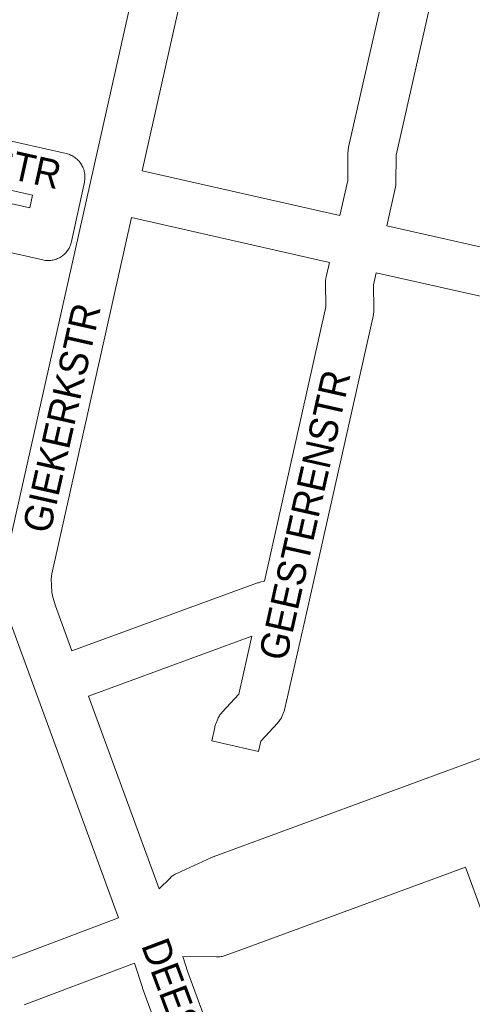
# Paper-space layout 'Layout1' of a CAD drawing. Header units: metres. Extents: x 123097 to 144122, y 392739 to 407589.
# Tile 65 of 256: x 128654 to 128777, y 398856 to 399122. Entities that reach past the tile are written whole.
import ezdxf
from ezdxf.enums import TextEntityAlignment as Align

# ---------------------------------------------------------------- set-up
doc = ezdxf.new("R2010")
doc.units = ezdxf.units.M
doc.header["$MEASUREMENT"] = 0
doc.layers.add('gs-anno-wegen algemeen tekst', color=7, linetype='Continuous', lineweight=0)
doc.layers.add('gs-knt-wegen algemeen', color=7, linetype='Continuous', lineweight=0)
doc.styles.add('Style-Arial', font='arial.ttf')

psp = doc.layouts.get("Layout1")

# ---------------------------------------------------------------- linework, layer by layer
at = {"layer": 'gs-knt-wegen algemeen', "color": 7, "linetype": 'Continuous', "flags": 128}
for points in [[(128680.926, 398879.283), (128658.299, 398940.94), (128651.517, 398959.444), (128651.451, 398959.633), (128651.391, 398959.823), (128650.532, 398962.701), (128650.471, 398962.921), (128650.417, 398963.144), (128650.371, 398963.369), (128649.965, 398965.549), (128649.918, 398965.84), (128649.884, 398966.132), (128649.863, 398966.425), (128649.648, 398970.852), (128649.64, 398971.145), (128649.646, 398971.439), (128649.664, 398971.731), (128649.856, 398973.942), (128649.888, 398974.231), (128649.933, 398974.519), (128649.99, 398974.805), (128673.185, 399078.051), (128696.376, 399181.195)], [(128709.139, 399178.611), (128709.12, 399178.522), (128687.315, 399081.542)], [(128740.921, 399069.446), (128743.048, 399078.904), (128743.089, 399086.53), (128743.097, 399086.813), (128743.117, 399087.096), (128743.149, 399087.378), (128743.194, 399087.657), (128743.25, 399087.935), (128761.164, 399166.905)], [(128773.866, 399164.047), (128756.105, 399085.749), (128756.064, 399078.129), (128756.056, 399077.848), (128756.037, 399077.568), (128756.005, 399077.289), (128755.961, 399077.011), (128755.905, 399076.736), (128753.623, 399066.586)], [(128608.932, 399099.233), (128666.722, 399086.188), (128667.03, 399086.111), (128667.334, 399086.018), (128667.633, 399085.911), (128667.926, 399085.789), (128668.213, 399085.654), (128668.494, 399085.504), (128668.766, 399085.341), (128669.031, 399085.165), (128669.286, 399084.976), (128669.532, 399084.775), (128669.768, 399084.562), (128669.993, 399084.337), (128670.207, 399084.102), (128670.409, 399083.857), (128670.599, 399083.603), (128670.776, 399083.339), (128670.941, 399083.067), (128671.092, 399082.788), (128671.229, 399082.501), (128671.351, 399082.208), (128671.46, 399081.909), (128671.553, 399081.606), (128671.632, 399081.298), (128671.696, 399080.987), (128671.744, 399080.673), (128671.777, 399080.356), (128671.795, 399080.039), (128671.797, 399079.722), (128671.784, 399079.404), (128671.755, 399079.088), (128671.71, 399078.773), (128671.651, 399078.461), (128668.166, 399062.357), (128668.093, 399062.054), (128668.005, 399061.755), (128667.903, 399061.461), (128667.787, 399061.171), (128667.658, 399060.888), (128667.515, 399060.611), (128667.359, 399060.341), (128667.19, 399060.079), (128667.009, 399059.826), (128666.816, 399059.581), (128666.612, 399059.346), (128666.396, 399059.121), (128666.17, 399058.906), (128665.934, 399058.703), (128665.689, 399058.511), (128665.434, 399058.331), (128665.172, 399058.163), (128664.901, 399058.009), (128664.624, 399057.867), (128664.34, 399057.739), (128664.05, 399057.624), (128663.755, 399057.524), (128663.456, 399057.437), (128663.153, 399057.365), (128662.846, 399057.308), (128662.538, 399057.266), (128662.227, 399057.238), (128661.916, 399057.225), (128661.604, 399057.227), (128661.293, 399057.244), (128660.983, 399057.276), (128660.675, 399057.322), (128660.37, 399057.384), (128602.451, 399070.457)], [(128612.419, 399085.099), (128611.661, 399081.725), (128656.829, 399071.53), (128657.561, 399074.909), (128612.419, 399085.099)], [(128687.315, 399081.542), (128740.921, 399069.446)], [(128684.46, 399068.838), (128662.79, 398972.378), (128662.674, 398971.044), (128662.846, 398967.498), (128663.108, 398966.091), (128663.81, 398963.736), (128668.283, 398951.534)], [(128738.064, 399056.743), (128684.46, 399068.838)], [(128753.623, 399066.586), (128792.949, 399057.751), (128792.954, 399057.751), (128792.956, 399057.75)], [(128668.283, 398951.534), (128718.576, 398969.948), (128718.807, 398970.028), (128719.04, 398970.099), (128719.277, 398970.161), (128719.515, 398970.214), (128720.286, 398970.371), (128720.424, 398970.396), (128737.103, 399044.669), (128737.019, 399051.285), (128737.022, 399051.59), (128737.039, 399051.894), (128737.071, 399052.197), (128737.117, 399052.498), (128737.177, 399052.796), (128738.064, 399056.743)], [(128750.766, 399053.884), (128750.047, 399050.686), (128750.131, 399044.071), (128750.128, 399043.767), (128750.111, 399043.463), (128750.079, 399043.161), (128750.034, 399042.86), (128749.974, 399042.562), (128731.831, 398961.768)], [(128812.328, 399046.07), (128804.751, 399047.715), (128804.351, 399047.62), (128798.168, 399045.396), (128797.934, 399045.317), (128797.698, 399045.247), (128797.458, 399045.186), (128795.909, 399044.821), (128795.609, 399044.757), (128795.306, 399044.708), (128795.001, 399044.673), (128794.695, 399044.653), (128794.388, 399044.647), (128794.082, 399044.656), (128791.73, 399044.777), (128791.455, 399044.797), (128791.181, 399044.828), (128790.909, 399044.872), (128790.638, 399044.926), (128750.766, 399053.884)], [(128672.766, 398939.31), (128691.903, 398887.163)], [(128691.903, 398887.163), (128694.872, 398890.07), (128695.078, 398890.263), (128695.292, 398890.447), (128695.514, 398890.622), (128695.744, 398890.787), (128695.98, 398890.941), (128696.223, 398891.086), (128696.471, 398891.219), (128696.726, 398891.342), (128706.093, 398895.614), (128706.101, 398895.618), (128706.252, 398895.684), (128706.386, 398895.739), (128706.395, 398895.743), (128706.549, 398895.802), (128792.999, 398927.561)], [(128774.927, 398893.034), (128715.291, 398871.104), (128709.828, 398869.096), (128709.546, 398868.999), (128709.26, 398868.916), (128708.97, 398868.846), (128708.678, 398868.789), (128708.383, 398868.745), (128708.086, 398868.716), (128707.788, 398868.699), (128707.49, 398868.697), (128698.304, 398868.827)], [(128776.239, 398817.502), (128786.066, 398861.353), (128786.121, 398862.323), (128786.009, 398862.807), (128783.767, 398868.919), (128774.927, 398893.034)], [(128649.709, 398867.533), (128652.284, 398868.503), (128680.926, 398879.283)], [(128698.304, 398868.827), (128699.693, 398864.613), (128711.683, 398832.024), (128776.239, 398817.502)], [(128685.204, 398866.982), (128655.298, 398855.725)], [(128699.7, 398826.884), (128687.435, 398860.222), (128687.362, 398860.432), (128685.204, 398866.982)]]:
    psp.add_lwpolyline(points, dxfattribs=at)
psp.add_lwpolyline([(128731.831, 398961.768), (128725.984, 398936.005), (128725.923, 398935.76), (128725.853, 398935.518), (128725.773, 398935.278), (128725.685, 398935.042), (128725.278, 398934.017), (128725.16, 398933.741), (128725.03, 398933.47), (128724.888, 398933.206), (128724.733, 398932.948), (128724.567, 398932.698), (128724.39, 398932.455), (128724.201, 398932.221), (128724.002, 398931.996), (128719.478, 398927.116), (128718.869, 398924.366, -0.3541012), (128718.859, 398924.358), (128706.164, 398927.17, -0.3693071), (128706.157, 398927.181), (128706.971, 398930.857), (128707.031, 398931.104), (128707.1, 398931.349), (128707.179, 398931.591), (128707.268, 398931.829), (128707.682, 398932.883), (128707.799, 398933.163), (128707.93, 398933.437), (128708.073, 398933.705), (128708.229, 398933.966), (128708.396, 398934.219), (128708.575, 398934.465), (128708.766, 398934.701), (128708.967, 398934.929), (128713.497, 398939.816), (128717.064, 398955.529), (128672.766, 398939.31)], format="xyb", dxfattribs=at)

# ---------------------------------------------------------------- texts
at = {"layer": 'gs-anno-wegen algemeen tekst', "color": 7, "style": 'Style-Arial', "width": 0.909091}
for s, rotation, p in [('GELDERMALSENSTR', 347.44941, (128616.321, 399091.122)), ('GIEKERKSTR', 77.33817, (128665.462, 399014.634)), ('GEESTERENSTR', 77.3479, (128731.34, 398988.331)), ('DEESTSTR', 290.56315, (128699.72, 398848.765))]:
    psp.add_text(s, height=7.7, rotation=rotation, dxfattribs=at).set_placement(p, align=Align.MIDDLE_CENTER)

doc.saveas('drawing.dxf')
